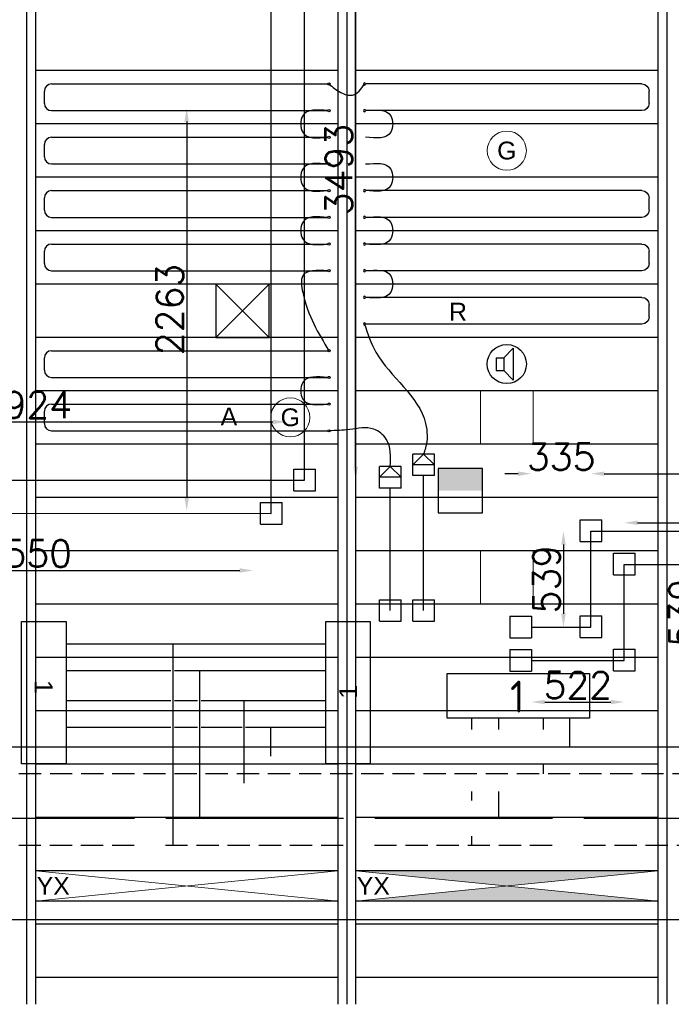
# Model space of a CAD drawing. Extents: x 7383 to 741080, y -570072 to -203000.
# Tile 25 of 32: x 545735 to 549399, y -265949 to -260412. Entities that reach past the tile are written whole.
import ezdxf

# ---------------------------------------------------------------- set-up
doc = ezdxf.new("R2010")
doc.units = 0
doc.header["$LTSCALE"] = 25
for name, pattern in [('2322105', [47, 40, -7]), ('2322106', [47, 5, -2, 5, -2, 5, -2, 5, -2, 5, -2, 5, -7]), ('2322107', [2000, 1000, 1000]), ('2322108', [7, 5, -2])]:
    doc.linetypes.add(name, pattern=pattern)
doc.layers.get('0').update_dxf_attribs({"linetype": 'CONTINUOUS'})
doc.layers.get('DEFPOINTS').update_dxf_attribs({"linetype": 'CONTINUOUS'})
for name, color, linetype in [('60', 7, 'CONTINUOUS'), ('KP-bandraster', 5, 'CONTINUOUS'), ('KP-koppelingen', 6, 'CONTINUOUS'), ('KP-Leiding-aansluiting-nieuw', 3, 'CONTINUOUS'), ('KP-leidingen(aanvoer)', 5, 'CONTINUOUS'), ('KP-leidingen(retour)', 1, 'CONTINUOUS'), ('KP-leidingwerk-nieuw', 3, 'CONTINUOUS'), ('KP-Lucht aanvoer', 6, 'CONTINUOUS'), ('KP-lucht centreline', 2, 'CONTINUOUS'), ('KP-maatvoering', 7, 'CONTINUOUS'), ('KP-Melders', 3, 'CONTINUOUS'), ('KP-Oppervlak', 3, 'CONTINUOUS'), ('KP-panelen', 1, 'CONTINUOUS'), ('KP-registers', 4, 'CONTINUOUS'), ('KP-slangen', 7, 'CONTINUOUS'), ('KP-tekst', 7, 'CONTINUOUS'), ('SYM-W', 7, 'CONTINUOUS'), ('Thermostaat', 160, 'CONTINUOUS'), ('WL5501--', 130, 'CONTINUOUS'), ('WL5502--', 130, 'CONTINUOUS'), ('WL561---_AANVOER', 10, 'CONTINUOUS'), ('WL561---_RETOUR', 10, 'CONTINUOUS')]:
    doc.layers.add(name, color=color, linetype=linetype)
doc.layers.add('KP-Lucht retour', color=3, linetype='CONTINUOUS', lineweight=18)
doc.layers.add('KP-Verlichting', color=2, linetype='CONTINUOUS', lineweight=18)
doc.styles.add('arial', font='ARIAL.TTF')
doc.styles.add('BURO-018', font='ISO96.shx', dxfattribs={"height": 90})
doc.styles.add('ISO', font='ISO.SHX')
doc.styles.add('VERWOL-1', font='ROMANS.SHX')
doc.dimstyles.new('MARTIN', dxfattribs={"dimscale": 0, "dimtxt": 50, "dimasz": 75, "dimexe": 4, "dimexo": 4, "dimgap": 20, "dimtad": 1, "dimdec": 0, "dimrnd": 0.01, "dimzin": 1, "dimdsep": 46, "dimtxsty": 'VERWOL-1', "dimcen": -25, "dimdle": 1, "dimclrd": 7, "dimclre": 2, "dimclrt": 7, "dimadec": 0, "dimazin": 0, "dimtfac": 1, "dimtdec": 0, "dimtix": 1, "dimtofl": 0, "dimtmove": 0, "dimatfit": 3, "dimldrblk": 'OBLIQUE', "dimfxl": 0, "dimtvp": 33.333333, "dimtolj": 1, "dimtzin": 1, "dimarcsym": 0})

# ---------------------------------------------------------------- blocks, each defined once
blk = doc.blocks.new('Register A')
at = {"layer": 'KP-registers', "linetype": 'Continuous'}
for p, q in [((90, 225), (1644, 225)), ((50, 115), (50, 185)), ((90, 75), (1644, 75))]:
    blk.add_line(p, q, dxfattribs=at)
for centre in [(1650, 225), (1650, 75)]:
    blk.add_circle(centre, 6, dxfattribs=at)
for centre, start, end in [((90, 185), 90, 180), ((90, 115), 180, 270)]:
    blk.add_arc(centre, 40, start, end, dxfattribs=at)
blk = doc.blocks.new('*D1578')
at = {"layer": 'DEFPOINTS', "color": 0, "linetype": 'Continuous', "transparency": 16777216}
for p in [(547234.2, -262673.8), (544310.2, -263000.8), (547234.2, -263001.1)]:
    blk.add_point(p, dxfattribs=at)
at = {"layer": 'KP-maatvoering', "color": 7, "linetype": 'Continuous', "lineweight": -2, "transparency": 16777216}
blk.add_line((544385.2, -262673.8), (547159.2, -262673.8), dxfattribs=at)
at = {"layer": 'KP-maatvoering', "color": 7, "linetype": 'Continuous', "transparency": 16777216}
for points in [[(544385.2, -262661.3), (544385.2, -262686.3), (544310.2, -262673.8)], [(547159.2, -262661.3), (547159.2, -262686.3), (547234.2, -262673.8)]]:
    blk.add_solid(points, dxfattribs=at)
at = {"layer": 'KP-maatvoering', "color": 7, "linetype": 'Continuous', "transparency": 16777216, "insert": (545772.2, -262578.8), "char_height": 150, "attachment_point": 5, "style": 'VERWOL-1'}
blk.add_mtext('\\A1;2924', dxfattribs=at)
blk = doc.blocks.new('_OBLIQUE')
at = {"color": 0, "linetype": 'ByBlock'}
blk.add_line((-0.5, -0.5), (0.5, 0.5), dxfattribs=at)
blk = doc.blocks.new('*D1580')
at = {"layer": 'DEFPOINTS', "color": 0, "linetype": 'Continuous', "transparency": 16777216}
for p in [(544497.4, -263188), (547047, -263188.3), (547047, -263509.6)]:
    blk.add_point(p, dxfattribs=at)
at = {"layer": 'KP-maatvoering', "color": 7, "linetype": 'Continuous', "lineweight": -2, "transparency": 16777216}
blk.add_line((544572.4, -263509.6), (546972, -263509.6), dxfattribs=at)
at = {"layer": 'KP-maatvoering', "color": 7, "linetype": 'Continuous', "transparency": 16777216}
for points in [[(544572.4, -263497.1), (544572.4, -263522.1), (544497.4, -263509.6)], [(546972, -263497.1), (546972, -263522.1), (547047, -263509.6)]]:
    blk.add_solid(points, dxfattribs=at)
at = {"layer": 'KP-maatvoering', "color": 7, "linetype": 'Continuous', "transparency": 16777216, "insert": (545772.2, -263414.6), "char_height": 150, "attachment_point": 5, "style": 'VERWOL-1'}
blk.add_mtext('\\A1;2550', dxfattribs=at)
blk = doc.blocks.new('*D1581')
at = {"layer": 'DEFPOINTS', "color": 0, "linetype": 'Continuous', "transparency": 16777216}
for p in [(547047, -260910.5), (546673.9, -263173.8), (547047, -263173.8)]:
    blk.add_point(p, dxfattribs=at)
at = {"layer": 'KP-maatvoering', "color": 7, "linetype": 'Continuous', "lineweight": -2, "transparency": 16777216}
blk.add_line((546673.9, -260985.5), (546673.9, -263098.8), dxfattribs=at)
at = {"layer": 'KP-maatvoering', "color": 7, "linetype": 'Continuous', "transparency": 16777216}
for points in [[(546661.4, -260985.5), (546686.4, -260985.5), (546673.9, -260910.5)], [(546661.4, -263098.8), (546686.4, -263098.8), (546673.9, -263173.8)]]:
    blk.add_solid(points, dxfattribs=at)
at = {"layer": 'KP-maatvoering', "color": 7, "linetype": 'Continuous', "transparency": 16777216, "insert": (546578.9, -262042.1), "char_height": 150, "attachment_point": 5, "rotation": 90, "style": 'VERWOL-1'}
blk.add_mtext('\\A1;2263', dxfattribs=at)
blk = doc.blocks.new('*D1582')
at = {"layer": 'DEFPOINTS', "color": 0, "linetype": 'Continuous', "transparency": 16777216}
for p in [(547234.2, -259508.2), (547623.9, -259508.2), (547234.2, -263001.1)]:
    blk.add_point(p, dxfattribs=at)
at = {"layer": 'KP-maatvoering', "color": 7, "linetype": 'Continuous', "lineweight": -2, "transparency": 16777216}
blk.add_line((547623.9, -262926.1), (547623.9, -259583.2), dxfattribs=at)
at = {"layer": 'KP-maatvoering', "color": 7, "linetype": 'Continuous', "transparency": 16777216}
for points in [[(547611.4, -259583.2), (547636.4, -259583.2), (547623.9, -259508.2)], [(547611.4, -262926.1), (547636.4, -262926.1), (547623.9, -263001.1)]]:
    blk.add_solid(points, dxfattribs=at)
at = {"layer": 'KP-maatvoering', "color": 7, "linetype": 'Continuous', "transparency": 16777216, "insert": (547528.9, -261254.7), "char_height": 150, "attachment_point": 5, "rotation": 90, "style": 'VERWOL-1'}
blk.add_mtext('\\A1;3493', dxfattribs=at)
blk = doc.blocks.new('*D1583')
at = {"layer": 'DEFPOINTS', "color": 0, "linetype": 'Continuous', "transparency": 16777216}
for p in [(548947, -262965.1), (548612.1, -263827.8), (548947, -263827.8)]:
    blk.add_point(p, dxfattribs=at)
at = {"layer": 'KP-maatvoering', "color": 7, "linetype": 'Continuous', "lineweight": -2, "transparency": 16777216}
for p, q in [((548537.1, -262965.1), (548462.1, -262965.1)), ((549022, -262965.1), (549097, -262965.1))]:
    blk.add_line(p, q, dxfattribs=at)
at = {"layer": 'KP-maatvoering', "color": 7, "linetype": 'Continuous', "transparency": 16777216}
for points in [[(548537.1, -262952.6), (548537.1, -262977.6), (548612.1, -262965.1)], [(549022, -262952.6), (549022, -262977.6), (548947, -262965.1)]]:
    blk.add_solid(points, dxfattribs=at)
at = {"layer": 'KP-maatvoering', "color": 7, "linetype": 'Continuous', "transparency": 16777216, "insert": (548779.5, -262870.1), "char_height": 150, "attachment_point": 5, "style": 'VERWOL-1'}
blk.add_mtext('\\A1;335', dxfattribs=at)
blk = doc.blocks.new('*D1584')
at = {"layer": 'DEFPOINTS', "color": 0, "linetype": 'Continuous', "transparency": 16777216}
for p in [(548947, -263288.4), (548792.6, -263827.8), (548947, -263827.8)]:
    blk.add_point(p, dxfattribs=at)
at = {"layer": 'KP-maatvoering', "color": 7, "linetype": 'Continuous', "lineweight": -2, "transparency": 16777216}
blk.add_line((548792.6, -263363.4), (548792.6, -263752.8), dxfattribs=at)
at = {"layer": 'KP-maatvoering', "color": 7, "linetype": 'Continuous', "transparency": 16777216}
for points in [[(548780.1, -263363.4), (548805.1, -263363.4), (548792.6, -263288.4)], [(548780.1, -263752.8), (548805.1, -263752.8), (548792.6, -263827.8)]]:
    blk.add_solid(points, dxfattribs=at)
at = {"layer": 'KP-maatvoering', "color": 7, "linetype": 'Continuous', "transparency": 16777216, "insert": (548697.6, -263558.1), "char_height": 150, "attachment_point": 5, "rotation": 90, "style": 'VERWOL-1'}
blk.add_mtext('\\A1;539', dxfattribs=at)
blk = doc.blocks.new('*D1585')
at = {"layer": 'DEFPOINTS', "color": 0, "linetype": 'Continuous', "transparency": 16777216}
for p in [(549134.2, -263475.6), (549134.2, -264015), (549556.3, -264015)]:
    blk.add_point(p, dxfattribs=at)
at = {"layer": 'KP-maatvoering', "color": 7, "linetype": 'Continuous', "lineweight": -2, "transparency": 16777216}
blk.add_line((549556.3, -263550.6), (549556.3, -263940), dxfattribs=at)
at = {"layer": 'KP-maatvoering', "color": 7, "linetype": 'Continuous', "transparency": 16777216}
for points in [[(549543.8, -263550.6), (549568.8, -263550.6), (549556.3, -263475.6)], [(549543.8, -263940), (549568.8, -263940), (549556.3, -264015)]]:
    blk.add_solid(points, dxfattribs=at)
at = {"layer": 'KP-maatvoering', "color": 7, "linetype": 'Continuous', "transparency": 16777216, "insert": (549461.3, -263745.3), "char_height": 150, "attachment_point": 5, "rotation": 90, "style": 'VERWOL-1'}
blk.add_mtext('\\A1;539', dxfattribs=at)
blk = doc.blocks.new('*D1586')
at = {"layer": 'DEFPOINTS', "color": 0, "linetype": 'Continuous', "transparency": 16777216}
for p in [(548612, -264015), (549134.2, -264015), (549134.2, -264249.1)]:
    blk.add_point(p, dxfattribs=at)
at = {"layer": 'KP-maatvoering', "color": 7, "linetype": 'Continuous', "lineweight": -2, "transparency": 16777216}
blk.add_line((548687, -264249.1), (549059.2, -264249.1), dxfattribs=at)
at = {"layer": 'KP-maatvoering', "color": 7, "linetype": 'Continuous', "transparency": 16777216}
for points in [[(548687, -264236.6), (548687, -264261.6), (548612, -264249.1)], [(549059.2, -264236.6), (549059.2, -264261.6), (549134.2, -264249.1)]]:
    blk.add_solid(points, dxfattribs=at)
at = {"layer": 'KP-maatvoering', "color": 7, "linetype": 'Continuous', "transparency": 16777216, "insert": (548873.1, -264154.1), "char_height": 150, "attachment_point": 5, "style": 'VERWOL-1'}
blk.add_mtext('\\A1;522', dxfattribs=at)
blk = doc.blocks.new('*D1587')
at = {"layer": 'DEFPOINTS', "color": 0, "linetype": 'Continuous', "transparency": 16777216}
for p in [(551500.9, -262965.1), (548947, -263288.4), (551500.9, -263288.6)]:
    blk.add_point(p, dxfattribs=at)
at = {"layer": 'KP-maatvoering', "color": 7, "linetype": 'Continuous', "lineweight": -2, "transparency": 16777216}
blk.add_line((549022, -262965.1), (551425.9, -262965.1), dxfattribs=at)
at = {"layer": 'KP-maatvoering', "color": 7, "linetype": 'Continuous', "transparency": 16777216}
for points in [[(549022, -262952.6), (549022, -262977.6), (548947, -262965.1)], [(551425.9, -262952.6), (551425.9, -262977.6), (551500.9, -262965.1)]]:
    blk.add_solid(points, dxfattribs=at)
at = {"layer": 'KP-maatvoering', "color": 7, "linetype": 'Continuous', "transparency": 16777216, "insert": (550223.9, -262870.1), "char_height": 150, "attachment_point": 5, "style": 'VERWOL-1'}
blk.add_mtext('\\A1;2554', dxfattribs=at)
blk = doc.blocks.new('*D1588')
at = {"layer": 'DEFPOINTS', "color": 0, "linetype": 'Continuous', "transparency": 16777216}
for p in [(551313.7, -263241.2), (549134.2, -263475.6), (551313.7, -263475.8)]:
    blk.add_point(p, dxfattribs=at)
at = {"layer": 'KP-maatvoering', "color": 7, "linetype": 'Continuous', "lineweight": -2, "transparency": 16777216}
blk.add_line((549209.2, -263241.2), (551238.7, -263241.2), dxfattribs=at)
at = {"layer": 'KP-maatvoering', "color": 7, "linetype": 'Continuous', "transparency": 16777216}
for points in [[(549209.2, -263228.7), (549209.2, -263253.7), (549134.2, -263241.2)], [(551238.7, -263228.7), (551238.7, -263253.7), (551313.7, -263241.2)]]:
    blk.add_solid(points, dxfattribs=at)
at = {"layer": 'KP-maatvoering', "color": 7, "linetype": 'Continuous', "transparency": 16777216, "insert": (550223.9, -263146.2), "char_height": 150, "attachment_point": 5, "style": 'VERWOL-1'}
blk.add_mtext('\\A1;2179', dxfattribs=at)
blk = doc.blocks.new('SW30485012')
at = {"color": 0, "linetype": 'Continuous'}
for p, q in [((-2.5, 2.5), (-2.5, -2.5)), ((2.5, 2.5), (-2.5, 2.5)), ((2.5, -2.5), (2.5, 2.5)), ((-2.5, -2.5), (2.5, -2.5))]:
    blk.add_line(p, q, dxfattribs=at)
blk.add_solid([(-2.5, 0), (2.5, 0), (-2.5, -2.5), (2.5, -2.5)], dxfattribs=at)
at = {"color": 0, "linetype": 'Continuous', "style": 'BURO-018', "flags": 1}
blk.add_attdef('W_ID', (0, 0), '', height=1.8, dxfattribs=at)

msp = doc.modelspace()

# ---------------------------------------------------------------- hatches: boundary and pattern name
at = {"layer": 'KP-Verlichting', "linetype": 'Continuous'}
h = msp.add_hatch(color=256, dxfattribs=at)
h.dxf.hatch_style = 1
h.paths.add_polyline_path([(549323.9, -265198.8), (547623.9, -265198.8), (548473.9, -265283.8)])
h.paths.add_polyline_path([(548473.9, -265283.8), (547623.9, -265368.8), (549323.9, -265368.8)])
h.paths.add_polyline_path([(549018.2, -265412.1), (549464.3, -265412.1), (549464.3, -265110.6), (549018.2, -265110.6)], flags=9)
h = msp.add_hatch(color=256, dxfattribs=at)
h.dxf.hatch_style = 1
h.paths.add_polyline_path([(548473.9, -265283.8), (547623.9, -265368.8), (549323.9, -265368.8)])
h.paths.add_polyline_path([(549323.9, -265198.8), (547623.9, -265198.8), (548473.9, -265283.8)])
h.paths.add_polyline_path([(549018.2, -265412.1), (549464.3, -265412.1), (549464.3, -265110.6), (549018.2, -265110.6)], flags=9)
h = msp.add_hatch(color=256, dxfattribs=at)
h.dxf.hatch_style = 1
h.paths.add_polyline_path([(547623.9, -265198.8), (548473.9, -265283.8), (549323.9, -265198.8)])
h.paths.add_polyline_path([(549323.9, -265368.8), (548473.9, -265283.8), (547623.9, -265368.8)])

# ---------------------------------------------------------------- linework, layer by layer
at = {"layer": 'KP-bandraster', "linetype": 'Continuous'}
for p, q in [((545823.9, -258448.8), (545823.9, -265948.8)), ((547523.9, -258448.8), (547523.9, -265948.8)), ((547623.9, -258448.8), (547623.9, -265948.8)), ((549323.9, -259118.1), (549323.9, -265948.8))]:
    msp.add_line(p, q, dxfattribs=at)
at = {"layer": 'KP-koppelingen', "linetype": 'Continuous'}
for p, q in [((547945, -262976.1), (547945.1, -262854.5)), ((548066.8, -262854.6), (547945.1, -262854.5)), ((547945.1, -262915.3), (548006, -262854.5)), ((548006, -262854.5), (548066.7, -262915.4)), ((548066.7, -262976.2), (548066.8, -262854.6)), ((548066.7, -262915.4), (547945.1, -262915.3)), ((547275.6, -263061.9), (547275.7, -262940.3)), ((547275.7, -262940.3), (547397.3, -262940.3)), ((547397.3, -263061.9), (547397.3, -262940.3)), ((547757.8, -263045.7), (547757.9, -262924.1)), ((547879.6, -262924.2), (547757.9, -262924.1)), ((547757.9, -262984.9), (547818.8, -262924.1)), ((547818.8, -262924.1), (547879.5, -262985)), ((547879.5, -263045.8), (547879.6, -262924.2)), ((547879.5, -262985), (547757.9, -262984.9)), ((548066.7, -262976.2), (547945, -262976.1)), ((547275.6, -263061.9), (547397.3, -263061.9)), ((547879.5, -263045.8), (547757.8, -263045.7)), ((547088.4, -263249.1), (547088.5, -263127.5)), ((547088.5, -263127.5), (547210.1, -263127.5)), ((547210.1, -263249.1), (547210.1, -263127.5)), ((547088.4, -263249.1), (547210.1, -263249.1)), ((548886.4, -263347.1), (548886.4, -263225.5)), ((548886.4, -263225.5), (549008.1, -263225.5)), ((549008.1, -263347.1), (549008.1, -263225.5)), ((548886.4, -263347.1), (549008.1, -263347.1)), ((549073.6, -263534.4), (549073.6, -263412.7)), ((549073.6, -263412.7), (549195.3, -263412.7)), ((549195.3, -263534.4), (549195.3, -263412.7)), ((549073.6, -263534.4), (549195.3, -263534.4)), ((547757.8, -263795.2), (547757.8, -263673.6)), ((547757.8, -263673.6), (547879.5, -263673.6)), ((547879.5, -263795.2), (547879.5, -263673.6)), ((547945, -263795.2), (547945, -263673.6)), ((547945, -263673.6), (548066.7, -263673.6)), ((548066.7, -263795.2), (548066.7, -263673.6)), ((547757.8, -263795.2), (547879.5, -263795.2)), ((547945, -263795.2), (548066.7, -263795.2)), ((548490.4, -263766.9), (548612.1, -263767)), ((548490.4, -263766.9), (548490.4, -263888.6)), ((548612.1, -263767), (548612, -263888.6)), ((548886.4, -263886.6), (548886.4, -263765)), ((548886.4, -263765), (549008.1, -263765)), ((549008.1, -263886.6), (549008.1, -263765)), ((548490.4, -263888.6), (548612, -263888.6)), ((548886.4, -263886.6), (549008.1, -263886.6)), ((548490.4, -263954.1), (548612, -263954.2)), ((548490.4, -263954.1), (548490.4, -264075.8)), ((548612, -263954.2), (548612, -264075.8)), ((549073.6, -264073.8), (549073.6, -263952.2)), ((549073.6, -263952.2), (549195.3, -263952.2)), ((549195.3, -264073.8), (549195.3, -263952.2)), ((548490.4, -264075.8), (548612, -264075.8)), ((549073.6, -264073.8), (549195.3, -264073.8))]:
    msp.add_line(p, q, dxfattribs=at)
at = {"layer": 'KP-Leiding-aansluiting-nieuw', "linetype": 'Continuous'}
for p, q in [((545745.8, -264597.2), (545745.8, -263797.2)), ((545745.8, -263797.2), (545995.8, -263797.2)), ((545995.8, -263797.2), (545995.8, -264597.2)), ((547456.4, -264597.2), (547456.4, -263797.2)), ((547456.4, -263797.2), (547706.4, -263797.2)), ((547706.4, -263797.2), (547706.4, -264597.2)), ((545995.8, -263922.5), (547456.4, -263922.5)), ((546595.5, -263922.5), (546595.5, -265053.1)), ((545995.8, -264072.5), (546585.5, -264072.5)), ((546605.5, -264072.5), (547456.4, -264072.5)), ((546745.5, -264072.5), (546745.5, -264903.1)), ((545995.8, -264240.4), (546585.5, -264240.4)), ((546605.5, -264240.4), (546735.5, -264240.4)), ((546755.5, -264240.4), (547456.4, -264240.4)), ((546995.5, -264240.4), (546995.5, -264704.4)), ((545995.8, -264390.4), (546585.5, -264390.4)), ((546605.5, -264390.4), (546735.5, -264390.4)), ((546755.5, -264390.4), (546985.5, -264390.4)), ((547005.5, -264390.4), (547456.4, -264390.4)), ((547145.5, -264390.4), (547145.5, -264554.4)), ((545995.8, -264597.2), (545745.8, -264597.2)), ((547706.4, -264597.2), (547456.4, -264597.2))]:
    msp.add_line(p, q, dxfattribs=at)
at = {"layer": 'KP-leidingen(aanvoer)', "linetype": 'Continuous'}
for p, q in [((548947, -263288.4), (551500.9, -263288.6)), ((548947, -263827.8), (548947, -263288.4)), ((548612.1, -263827.8), (548947, -263827.8))]:
    msp.add_line(p, q, dxfattribs=at)
at = {"layer": 'KP-leidingen(retour)', "linetype": 'Continuous'}
for p, q in [((549134.2, -263475.6), (551313.7, -263475.8)), ((549134.2, -264015), (549134.2, -263475.6)), ((548612, -264015), (549134.2, -264015))]:
    msp.add_line(p, q, dxfattribs=at)
at = {"layer": 'KP-leidingwerk-nieuw', "linetype": 'Continuous'}
for p, q in [((547336.5, -263001.1), (547336.5, -259006.5)), ((547149.3, -263188.3), (547149.3, -260334.8)), ((545470, -263000.9), (547336.5, -263001.1)), ((548005.9, -263734.4), (548005.9, -262976.1)), ((547818.7, -263734.4), (547818.7, -263045.7)), ((545657.2, -263188.1), (547149.3, -263188.3))]:
    msp.add_line(p, q, dxfattribs=at)
at = {"layer": 'KP-Lucht aanvoer', "linetype": 'Continuous'}
for p, q in [((546837.1, -261898.8), (546837, -262198.8)), ((546837, -262198.8), (547136.8, -261898.8)), ((547136.8, -261898.8), (546837.1, -261898.8)), ((546837.1, -261898.8), (547137, -262198.8)), ((547137, -262198.8), (547136.8, -261898.8)), ((546837, -262198.8), (547137, -262198.8))]:
    msp.add_line(p, q, dxfattribs=at)
at = {"layer": 'KP-lucht centreline', "linetype": 'Continuous'}
for p, q in [((545773.9, -258448.8), (545773.9, -265948.8)), ((547573.9, -258448.8), (547573.9, -265948.8)), ((549373.9, -258448.8), (549373.9, -265948.8)), ((549373.9, -258448.8), (549373.9, -265948.8))]:
    msp.add_line(p, q, dxfattribs=at)
at = {"layer": 'KP-Lucht retour', "linetype": 'Continuous'}
for p, q in [((548326.2, -262498.8), (548325.9, -262798.8)), ((548622.1, -262498.8), (548326.2, -262498.8)), ((548622.4, -262798.8), (548622.1, -262498.8)), ((548325.9, -262798.8), (548553.9, -262798.8)), ((548553.9, -262798.8), (548622.4, -262798.8)), ((548326.1, -263398.8), (548325.8, -263698.8)), ((548621.9, -263398.8), (548326.1, -263398.8)), ((548622.2, -263698.8), (548621.9, -263398.8)), ((548325.8, -263698.8), (548553.8, -263698.8)), ((548553.8, -263698.8), (548622.2, -263698.8))]:
    msp.add_line(p, q, dxfattribs=at)
at = {"layer": 'KP-Melders', "linetype": 'Continuous'}
for p, q in [((548457.1, -262314.3), (548509.1, -262259)), ((548509.1, -262259), (548509.1, -262439.7)), ((548414, -262314.3), (548457.1, -262314.3)), ((548414, -262314.3), (548414, -262384.3)), ((548457.1, -262314.3), (548457.1, -262384.3)), ((548414, -262384.3), (548457.1, -262384.3)), ((548414, -262384.3), (548457.1, -262384.3)), ((548457.1, -262384.3), (548509.1, -262439.7))]:
    msp.add_line(p, q, dxfattribs=at)
msp.add_circle((548473.9, -262348.8), 110, dxfattribs=at)
at = {"layer": 'KP-Oppervlak', "linetype": 'Continuous'}
msp.add_line((549686.9, -265473.8), (545186.9, -265473.8), dxfattribs=at)
at = {"layer": 'KP-panelen', "linetype": 'Continuous'}
for p, q in [((547523.9, -260698.8), (545823.9, -260698.8)), ((549323.9, -260698.8), (547623.9, -260698.8)), ((547523.9, -260998.8), (545823.9, -260998.8)), ((549323.9, -260998.8), (547623.9, -260998.8)), ((547523.9, -261298.8), (545823.9, -261298.8)), ((549323.9, -261298.8), (547623.9, -261298.8)), ((547523.9, -261598.8), (545823.9, -261598.8)), ((549323.9, -261598.8), (547623.9, -261598.8)), ((547523.9, -261898.8), (545823.9, -261898.8)), ((549323.9, -261898.8), (547623.9, -261898.8)), ((547523.9, -262198.8), (545823.9, -262198.8)), ((549323.9, -262198.8), (547623.9, -262198.8)), ((547523.9, -262498.8), (545823.9, -262498.8)), ((549323.9, -262498.8), (547623.9, -262498.8)), ((547523.9, -262798.8), (545823.9, -262798.8)), ((549323.9, -262798.8), (547623.9, -262798.8)), ((547523.9, -263098.8), (545823.9, -263098.8)), ((549323.9, -263098.8), (547623.9, -263098.8)), ((547523.9, -263398.8), (545823.9, -263398.8)), ((549323.9, -263398.8), (547623.9, -263398.8)), ((547523.9, -263698.8), (545823.9, -263698.8)), ((549323.9, -263698.8), (547623.9, -263698.8)), ((547523.9, -263998.8), (545823.9, -263998.8)), ((549323.9, -263998.8), (547623.9, -263998.8)), ((547523.9, -264298.8), (545823.9, -264298.8)), ((549323.9, -264298.8), (547623.9, -264298.8)), ((547523.9, -264598.8), (545823.9, -264598.8)), ((549323.9, -264598.8), (547623.9, -264598.8)), ((547523.9, -264898.8), (545823.9, -264898.8)), ((549323.9, -264898.8), (547623.9, -264898.8)), ((547523.9, -265198.8), (545823.9, -265198.8)), ((547523.9, -265198.8), (545823.9, -265198.8)), ((549323.9, -265198.8), (547623.9, -265198.8)), ((549323.9, -265198.8), (547623.9, -265198.8)), ((549323.9, -265198.8), (547623.9, -265198.8)), ((547523.9, -265368.8), (545823.9, -265368.8)), ((549323.9, -265368.8), (547623.9, -265368.8)), ((549323.9, -265368.8), (547623.9, -265368.8)), ((547523.9, -265498.8), (545823.9, -265498.8)), ((549323.9, -265498.8), (547623.9, -265498.8)), ((547523.9, -265798.8), (545823.9, -265798.8)), ((549323.9, -265798.8), (547623.9, -265798.8))]:
    msp.add_line(p, q, dxfattribs=at)
at = {"layer": 'KP-slangen', "linetype": 'Continuous'}
for points in [[(547473.9, -260773.8), (547540.2, -260821.5), (547607.1, -260836.5), (547673.9, -260773.8)], [(547467.9, -260923.8), (547326.2, -260952.7), (547326.2, -261045.4), (547467.9, -261073.8)], [(547679.9, -260923.8), (547821.6, -260952.7), (547821.6, -261045.4), (547679.9, -261073.8)], [(547467.9, -261223.8), (547326.2, -261252.7), (547326.2, -261345.4), (547467.9, -261373.8)], [(547679.9, -261223.8), (547821.6, -261252.7), (547821.6, -261345.4), (547679.9, -261373.8)], [(547467.9, -261523.8), (547326.2, -261552.7), (547326.2, -261645.4), (547467.9, -261673.8)], [(547679.9, -261523.8), (547821.6, -261552.7), (547821.6, -261645.4), (547679.9, -261673.8)], [(547467.9, -261823.8), (547326.2, -261852.7), (547326.2, -261945.4), (547473.9, -262273.8)], [(547679.9, -261823.8), (547821.6, -261852.7), (547821.6, -261945.4), (547679.9, -261973.8)], [(547673.9, -262123.8), (547737.6, -262281.8), (548017.3, -262682.8), (548017.3, -262819.4), (548006, -262854.5)], [(547467.9, -262423.8), (547326.2, -262452.7), (547326.2, -262545.4), (547467.9, -262573.8)], [(547818.8, -262924.1), (547795.9, -262770.4), (547725.3, -262714.6), (547591.7, -262716.9), (547473.9, -262723.8)]]:
    msp.add_spline(points, degree=3, dxfattribs=at)
at = {"layer": 'KP-Verlichting', "linetype": 'Continuous'}
for p, q in [((545823.9, -265368.8), (547523.9, -265198.8)), ((545823.9, -265198.8), (547523.9, -265368.8)), ((547623.9, -265368.8), (549323.9, -265198.8)), ((547623.9, -265198.8), (549323.9, -265368.8)), ((547623.9, -265368.8), (549323.9, -265198.8)), ((547623.9, -265198.8), (549323.9, -265368.8)), ((547623.9, -265198.8), (547623.9, -265368.8)), ((549323.9, -265198.8), (549323.9, -265368.8))]:
    msp.add_line(p, q, dxfattribs=at)
for centre in [(548473.9, -261148.8), (547256.5, -262648.8)]:
    msp.add_circle(centre, 110, dxfattribs=at)
at = {"layer": 'SYM-W', "color": 2, "linetype": 'Continuous'}
msp.add_lwpolyline([(548938.6, -264339.1), (548138.6, -264339.1), (548138.6, -264089.1), (548938.6, -264089.1)], close=True, dxfattribs=at)
at = {"layer": 'WL5501--', "linetype": '2322105'}
for p, q in [((548428.2, -264403.1), (548428.2, -264339.1)), ((548428.2, -264903.1), (548428.2, -264753.1)), ((554606.2, -264903.1), (539030.3, -264903.1))]:
    msp.add_line(p, q, dxfattribs=at)
at = {"layer": 'WL5502--', "linetype": '2322106'}
for p, q in [((548278.2, -264403.1), (548278.2, -264339.1)), ((548278.2, -264803.1), (548278.2, -264753.1)), ((548278.2, -265053.1), (548278.2, -265003.1)), ((539504.3, -265053.1), (554606.2, -265053.1))]:
    msp.add_line(p, q, dxfattribs=at)
at = {"layer": 'WL561---_AANVOER', "linetype": '2322107'}
for p, q in [((548828.2, -264503.1), (548828.2, -264339.1)), ((554605.6, -264503.1), (535290.4, -264503.1))]:
    msp.add_line(p, q, dxfattribs=at)
at = {"layer": 'WL561---_RETOUR', "linetype": '2322108'}
for p, q in [((548678.2, -264339.1), (548678.2, -264403.1)), ((548678.2, -264603.1), (548678.2, -264653.1)), ((554605.6, -264653.1), (535290.4, -264653.1))]:
    msp.add_line(p, q, dxfattribs=at)

# ---------------------------------------------------------------- block references
at = {"layer": 'KP-registers', "linetype": 'Continuous'}
for p in [(545823.9, -260998.8), (545823.9, -261298.8), (545823.9, -261598.8), (545823.9, -261898.8), (545823.9, -262498.8), (545823.9, -262798.8)]:
    msp.add_blockref('Register A', p, dxfattribs=at)
at = {"layer": 'KP-registers', "linetype": 'Continuous', "xscale": -1}
for p in [(549323.9, -260998.8), (549323.9, -261598.8), (549323.9, -261898.8), (549323.9, -262198.8)]:
    msp.add_blockref('Register A', p, dxfattribs=at)
at = {"layer": 'Thermostaat', "xscale": 50, "yscale": 50, "zscale": 50, "rotation": 180}
msp.add_blockref('SW30485012', (548212.1, -263060.3), dxfattribs=at)

# ---------------------------------------------------------------- texts
at = {"layer": '60', "color": 1, "linetype": 'Continuous', "style": 'ISO'}
msp.add_text('1', height=180, dxfattribs=at).set_placement((548492.3, -264308.8))
at = {"layer": 'KP-Leiding-aansluiting-nieuw', "linetype": 'Continuous', "char_height": 100, "attachment_point": 5, "style": 'arial'}
for insert, rotation in [((545870, -264164.6), 270), ((547581.3, -264190.8), 90)]:
    msp.add_mtext('\\A1;1', dxfattribs=dict(at, insert=insert, rotation=rotation))
at = {"layer": 'KP-tekst', "linetype": 'Continuous', "char_height": 100, "attachment_point": 5, "style": 'arial'}
for s, insert in [('\\A1;R', (548199.6, -262054.1)), ('\\A1;A', (546911.3, -262643.2))]:
    msp.add_mtext(s, dxfattribs=dict(at, insert=insert))
at = {"layer": 'KP-Verlichting', "linetype": 'Continuous', "char_height": 100, "attachment_point": 5, "style": 'arial'}
for s, insert in [('\\A1;G', (548473.9, -261148.8)), ('\\A1;G', (547256.5, -262648.8)), ('\\A1;YX', (545923.5, -265282.4)), ('\\A1;YX', (547723.5, -265282.4))]:
    msp.add_mtext(s, dxfattribs=dict(at, insert=insert))

# ---------------------------------------------------------------- dimensions: what is measured, and where the dimension line sits
at = {"layer": 'KP-maatvoering', "linetype": 'Continuous'}
for base, p1, p2, picture, middle in [((547623.9, -259508.2), (547234.2, -263001.1), (547234.2, -259508.2), '*D1582', (547528.9, -261254.7)), ((546673.9, -263173.8), (547047, -260910.5), (547047, -263173.8), '*D1581', (546578.9, -262042.1)), ((548792.6, -263827.8), (548947, -263288.4), (548947, -263827.8), '*D1584', (548697.6, -263558.1)), ((549556.3, -264015), (549134.2, -263475.6), (549134.2, -264015), '*D1585', (549461.3, -263745.3))]:
    dim = msp.add_linear_dim(base=base, p1=p1, p2=p2, angle=90, dimstyle='MARTIN', override={"dimscale": 1, "dimtxt": 150, "dimse1": 1, "dimse2": 1}, dxfattribs=at)
    dim.commit()
    dim.dimension.update_dxf_attribs({"geometry": picture, "text_midpoint": middle})
for base, p1, p2, picture, middle in [((547234.2, -262673.8), (544310.2, -263000.8), (547234.2, -263001.1), '*D1578', (545772.2, -262578.8)), ((548947, -262965.1), (548612.1, -263827.8), (548947, -263827.8), '*D1583', (548779.5, -262870.1)), ((551500.9, -262965.1), (548947, -263288.4), (551500.9, -263288.6), '*D1587', (550223.9, -262870.1)), ((551313.6604, -263241.2412), (549134.184, -263475.5723), (551313.6604, -263475.7968), '*D1588', (550223.9222, -263146.2412)), ((547047, -263509.6), (544497.4, -263188), (547047, -263188.3), '*D1580', (545772.2, -263414.6)), ((549134.2, -264249.1), (548612, -264015), (549134.2, -264015), '*D1586', (548873.1, -264154.1))]:
    dim = msp.add_linear_dim(base=base, p1=p1, p2=p2, dimstyle='MARTIN', override={"dimscale": 1, "dimtxt": 150, "dimse1": 1, "dimse2": 1}, dxfattribs=at)
    dim.commit()
    dim.dimension.update_dxf_attribs({"geometry": picture, "text_midpoint": middle})

doc.saveas('drawing.dxf')
